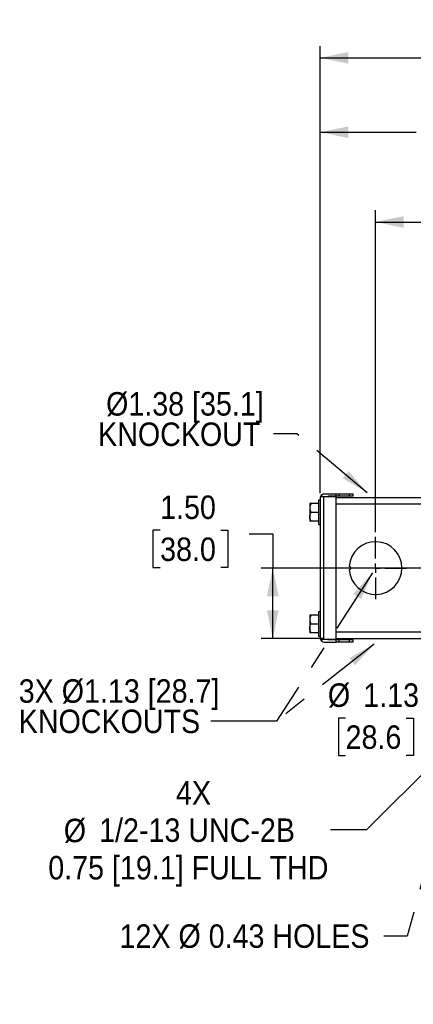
# Model space of a CAD drawing. Header units: inches. Extents: x 1.3 to 88, y 0 to 57.3.
# Tile 21 of 31: x 58.1 to 66.5, y 17.5 to 38.5. Entities that reach past the tile are written whole.
import ezdxf

# ---------------------------------------------------------------- set-up
doc = ezdxf.new("R2010")
doc.units = ezdxf.units.IN
doc.header["$LTSCALE"] = 2
doc.header["$MEASUREMENT"] = 0
doc.linetypes.add('SLD-Center', pattern=[1.45, 0.7, -0.25, 0.25, -0.25])
doc.linetypes.add('SLD-Solid', pattern=[0])
doc.layers.add('CENTER', color=40, linetype='SLD-Center')
doc.layers.add('DIMENSIONS', color=140, linetype='SLD-Solid', lineweight=25)
doc.layers.add('TEXT', color=140, linetype='SLD-Solid', lineweight=25)
doc.styles.add('SLDTEXTSTYLE0', font='GOTHIC.TTF', dxfattribs={"width": 0.913})
doc.styles.get("Standard").update_dxf_attribs({"font": 'GOTHIC.TTF'})
doc.dimstyles.new('SLDDIMSTYLE0', dxfattribs={"dimtxt": 0.18, "dimasz": 0.6, "dimexe": 0, "dimexo": 0.0625, "dimgap": 0, "dimtad": 0, "dimtih": 1, "dimtoh": 1, "dimdec": 0, "dimrnd": 1e-09, "dimzin": 0, "dimdsep": 46, "dimtxsty": 'Standard', "dimsah": 1, "dimcen": 0.09, "dimadec": 0, "dimazin": 0, "dimtfac": 0.6, "dimtdec": 0, "dimtofl": 0, "dimtmove": 0, "dimatfit": 3, "dimfxl": 0, "dimfrac": 2, "dimtolj": 1, "dimtzin": 0, "dimarcsym": 0})
doc.dimstyles.new('SLDDIMSTYLE1', dxfattribs={"dimtxt": 0.5, "dimasz": 0.6, "dimexe": 0, "dimexo": 0.0625, "dimgap": 0.125, "dimtad": 0, "dimtih": 1, "dimtoh": 1, "dimrnd": 1e-09, "dimzin": 4, "dimdsep": 46, "dimtxsty": 'SLDTEXTSTYLE0', "dimsah": 1, "dimcen": 0.09, "dimadec": 0, "dimazin": 1, "dimtfac": 1, "dimtofl": 0, "dimtmove": 0, "dimatfit": 3, "dimfxl": 0, "dimfrac": 2, "dimtolj": 1, "dimtzin": 12, "dimarcsym": 0})
doc.dimstyles.new('SLDDIMSTYLE3', dxfattribs={"dimtxt": 0.5, "dimasz": 0.6, "dimexe": 0, "dimexo": 0.0625, "dimgap": 0.125, "dimtad": 0, "dimtih": 1, "dimtoh": 1, "dimrnd": 1e-09, "dimzin": 12, "dimdsep": 46, "dimtxsty": 'SLDTEXTSTYLE0', "dimsah": 1, "dimcen": 0.09, "dimadec": 0, "dimazin": 3, "dimtfac": 1, "dimtofl": 0, "dimtmove": 0, "dimatfit": 3, "dimfxl": 0, "dimfrac": 2, "dimtolj": 1, "dimtzin": 12, "dimarcsym": 0})
doc.dimstyles.new('SLDDIMSTYLE8', dxfattribs={"dimtxt": 0.5, "dimasz": 0.6, "dimexe": 0, "dimexo": 0.0625, "dimgap": 0.125, "dimtad": 0, "dimtih": 1, "dimtoh": 1, "dimrnd": 1e-09, "dimzin": 12, "dimdsep": 46, "dimtxsty": 'SLDTEXTSTYLE0', "dimsah": 1, "dimcen": 0, "dimadec": 0, "dimazin": 3, "dimtfac": 1, "dimtofl": 0, "dimtmove": 0, "dimatfit": 3, "dimfxl": 0, "dimfrac": 2, "dimtolj": 1, "dimtzin": 12, "dimarcsym": 0})
doc.dimstyles.new('SLDDIMSTYLE9', dxfattribs={"dimtxt": 0.5, "dimasz": 0.6, "dimexe": 0, "dimexo": 0.0625, "dimgap": 0.125, "dimtad": 0, "dimtih": 1, "dimtoh": 1, "dimrnd": 1e-09, "dimzin": 12, "dimdsep": 46, "dimtxsty": 'SLDTEXTSTYLE0', "dimsah": 1, "dimcen": 0, "dimadec": 0, "dimazin": 3, "dimtfac": 1, "dimtofl": 0, "dimtmove": 0, "dimatfit": 3, "dimfxl": 0, "dimfrac": 2, "dimtolj": 1, "dimtzin": 12, "dimarcsym": 0})

# ---------------------------------------------------------------- blocks, each defined once
blk = doc.blocks.new('SW_NOTE_0')
at = {"layer": 'TEXT', "color": 0, "linetype": 'SLD-Center', "lineweight": 18, "char_height": 0.5, "attachment_point": 1, "style": 'SLDTEXTSTYLE0'}
for s, insert in [('3X Ø1.13 [28.7] ', (-4.064, 0.891)), ('KNOCKOUTS', (-4.064, 0.245))]:
    blk.add_mtext(s, dxfattribs=dict(at, insert=insert))
blk = doc.blocks.new('SW_NOTE_1')
at = {"layer": 'TEXT', "color": 0, "linetype": 'SLD-Center', "lineweight": 18, "char_height": 0.5, "attachment_point": 1, "style": 'SLDTEXTSTYLE0'}
for s, insert in [(' Ø1.38 [35.1] ', (-3.735, 0.889)), ('KNOCKOUT', (-3.735, 0.242))]:
    blk.add_mtext(s, dxfattribs=dict(at, insert=insert))
blk = doc.blocks.new('_D_21')
at = {"layer": 'DIMENSIONS'}
for p, q in [((65.709, 27.575), (65.709, 34.438)), ((71.096, 31.262), (71.096, 34.438)), ((67.571, 34.262), (67.419, 34.262)), ((67.419, 34.262), (67.419, 33.468)), ((69.234, 34.262), (69.386, 34.262)), ((69.386, 34.262), (69.386, 33.468)), ((65.709, 34.188), (67.165, 34.188)), ((71.096, 34.188), (69.64, 34.188)), ((67.419, 33.468), (67.571, 33.468)), ((69.386, 33.468), (69.234, 33.468))]:
    blk.add_line(p, q, dxfattribs=at)
for points in [[(65.709, 34.188), (66.309, 34.063), (66.309, 34.313)], [(71.096, 34.188), (70.496, 34.313), (70.496, 34.063)]]:
    blk.add_solid(points, dxfattribs=at)
at = {"layer": 'DIMENSIONS', "char_height": 0.5, "attachment_point": 1, "style": 'SLDTEXTSTYLE0'}
for s, insert in [('5.39', (67.756, 35.002)), ('136.8', (67.571, 34.107))]:
    blk.add_mtext(s, dxfattribs=dict(at, insert=insert))
blk = doc.blocks.new('_D_22')
at = {"layer": 'DIMENSIONS'}
for p, q in [((64.531, 28.412), (64.531, 36.351)), ((71.096, 31.262), (71.096, 36.351)), ((64.531, 36.101), (66.576, 36.101)), ((66.982, 36.174), (66.83, 36.174)), ((66.83, 36.174), (66.83, 35.381)), ((68.645, 36.174), (68.797, 36.174)), ((68.797, 36.174), (68.797, 35.381)), ((71.096, 36.101), (69.051, 36.101)), ((66.83, 35.381), (66.982, 35.381)), ((68.797, 35.381), (68.645, 35.381))]:
    blk.add_line(p, q, dxfattribs=at)
for points in [[(64.531, 36.101), (65.131, 35.976), (65.131, 36.226)], [(71.096, 36.101), (70.496, 36.226), (70.496, 35.976)]]:
    blk.add_solid(points, dxfattribs=at)
at = {"layer": 'DIMENSIONS', "char_height": 0.5, "attachment_point": 1, "style": 'SLDTEXTSTYLE0'}
for s, insert in [('6.57', (67.167, 36.915)), ('166.8', (66.982, 36.019))]:
    blk.add_mtext(s, dxfattribs=dict(at, insert=insert))
blk = doc.blocks.new('_D_23')
at = {"layer": 'DIMENSIONS'}
for p, q in [((64.531, 28.412), (64.531, 37.937)), ((76.004, 33.049), (76.004, 37.937)), ((64.531, 37.687), (69.03, 37.687)), ((69.436, 37.76), (69.284, 37.76)), ((69.284, 37.76), (69.284, 36.966)), ((71.098, 37.76), (71.251, 37.76)), ((71.251, 37.76), (71.251, 36.966)), ((76.004, 37.687), (71.504, 37.687)), ((69.284, 36.966), (69.436, 36.966)), ((71.251, 36.966), (71.098, 36.966)), ((76.004, 31.895), (76.004, 32.449)), ((76.004, 30.252), (76.004, 31.295)), ((76.004, 28.023), (76.004, 29.652)), ((76.004, 26.912), (76.004, 27.423))]:
    blk.add_line(p, q, dxfattribs=at)
for points in [[(64.531, 37.687), (65.131, 37.562), (65.131, 37.812)], [(76.004, 37.687), (75.404, 37.812), (75.404, 37.562)]]:
    blk.add_solid(points, dxfattribs=at)
at = {"layer": 'DIMENSIONS', "char_height": 0.5, "attachment_point": 1, "style": 'SLDTEXTSTYLE0'}
for s, insert in [('11.47', (69.436, 38.5)), ('291.4', (69.436, 37.605))]:
    blk.add_mtext(s, dxfattribs=dict(at, insert=insert))
blk = doc.blocks.new('_D_27')
at = {"layer": 'DIMENSIONS'}
for p, q in [((70.667, 26.449), (67.24, 23.54)), ((65.07, 23.614), (64.917, 23.614)), ((64.917, 23.614), (64.917, 22.82)), ((66.363, 23.614), (66.515, 23.614)), ((66.515, 23.614), (66.515, 22.82)), ((67.24, 23.54), (66.74, 23.54)), ((64.917, 22.82), (65.07, 22.82)), ((66.515, 22.82), (66.363, 22.82))]:
    blk.add_line(p, q, dxfattribs=at)
blk.add_solid([(70.667, 26.449), (70.129, 26.156), (70.291, 25.965)], dxfattribs=at)
at = {"layer": 'DIMENSIONS', "char_height": 0.5, "attachment_point": 1, "style": 'SLDTEXTSTYLE0'}
for s, insert in [('%%c', (64.693, 24.354)), ('1.13', (65.447, 24.354)), ('28.6', (65.07, 23.459))]:
    blk.add_mtext(s, dxfattribs=dict(at, insert=insert))
blk = doc.blocks.new('_D_28')
at = {"layer": 'DIMENSIONS'}
for p, q in [((61.117, 27.618), (60.964, 27.618)), ((60.964, 27.618), (60.964, 26.824)), ((62.41, 27.618), (62.562, 27.618)), ((62.562, 27.618), (62.562, 26.824)), ((63.018, 27.544), (63.518, 27.544)), ((63.518, 27.544), (63.518, 26.809)), ((60.964, 26.824), (61.117, 26.824)), ((62.562, 26.824), (62.41, 26.824)), ((67.156, 26.809), (63.268, 26.809)), ((63.518, 25.312), (63.518, 26.809)), ((64.609, 25.312), (63.268, 25.312))]:
    blk.add_line(p, q, dxfattribs=at)
for points in [[(63.518, 26.809), (63.393, 26.209), (63.643, 26.209)], [(63.518, 25.312), (63.643, 25.912), (63.393, 25.912)]]:
    blk.add_solid(points, dxfattribs=at)
at = {"layer": 'DIMENSIONS', "char_height": 0.5, "attachment_point": 1, "style": 'SLDTEXTSTYLE0'}
for s, insert in [('1.50', (61.117, 28.358)), ('38.0', (61.117, 27.463))]:
    blk.add_mtext(s, dxfattribs=dict(at, insert=insert))
blk = doc.blocks.new('_D_29')
at = {"layer": 'DIMENSIONS'}
for p, q in [((68.384, 24.1), (65.514, 21.231)), ((65.514, 21.231), (64.747, 21.231))]:
    blk.add_line(p, q, dxfattribs=at)
blk.add_solid([(68.384, 24.1), (67.871, 23.764), (68.048, 23.587)], dxfattribs=at)
at = {"layer": 'DIMENSIONS', "char_height": 0.5, "attachment_point": 1, "style": 'SLDTEXTSTYLE0'}
for s, insert in [('4X', (61.455, 22.27)), ('%%c', (59.063, 21.469)), ('1/2-13 UNC-2B ', (59.817, 21.476)), ('0.75 [19.1] FULL THD', (58.733, 20.675))]:
    blk.add_mtext(s, dxfattribs=dict(at, insert=insert))
blk = doc.blocks.new('SW_CENTERMARKSYMBOL_6')
at = {"layer": 'CENTER', "color": 0}
for p, q in [((0, 0.2), (0, 0.6625)), ((-0.2, 0), (-0.6625, 0)), ((0, 0), (-0.1, 0)), ((0, 0), (0, 0.1)), ((0, 0), (0, -0.1)), ((0, 0), (0.1, 0)), ((0.2, 0), (0.6625, 0)), ((0, -0.2), (0, -0.6625))]:
    blk.add_line(p, q, dxfattribs=at)

msp = doc.modelspace()

# ---------------------------------------------------------------- linework, layer by layer
for p, q in [((64.578654, 28.327485), (64.578654, 28.349954)), ((64.870654, 28.390485), (64.608654, 28.390485)), ((64.708654, 28.327485), (64.708654, 28.349954)), ((64.870654, 28.342485), (64.708654, 28.342485)), ((64.870654, 28.342485), (64.870654, 28.390485)), ((64.926303, 28.390485), (64.870654, 28.390485)), ((64.926303, 28.342485), (64.870654, 28.342485)), ((64.926303, 28.390485), (64.926303, 28.342485)), ((65.148643, 28.390485), (64.926303, 28.390485)), ((65.148643, 28.342485), (64.926303, 28.342485)), ((65.148643, 28.390485), (65.148643, 28.342485)), ((65.230654, 28.390485), (65.148643, 28.390485)), ((65.230654, 28.342485), (65.148643, 28.342485)), ((65.230654, 28.342485), (65.230654, 28.390485)), ((64.305654, 28.189985), (64.305654, 28.096235)), ((64.490654, 28.189985), (64.33466, 28.189985)), ((64.530654, 28.262485), (64.490654, 28.262485)), ((64.490654, 28.262485), (64.490654, 27.742485)), ((64.530654, 28.312485), (64.530654, 25.693899)), ((64.608654, 28.327485), (64.532109, 28.327485)), ((64.608654, 25.297485), (64.608654, 28.327485)), ((64.870654, 28.327485), (64.608654, 28.327485)), ((64.870654, 25.297485), (64.870654, 28.327485)), ((66.954412, 28.312485), (64.870654, 28.312485)), ((64.870654, 28.182485), (66.909613, 28.182485)), ((64.305654, 28.096235), (64.305654, 27.908735)), ((64.33466, 28.002485), (64.490654, 28.002485)), ((64.305654, 27.908735), (64.305654, 27.814985)), ((64.490654, 27.814985), (64.33466, 27.814985)), ((64.490654, 27.742485), (64.530654, 27.742485)), ((64.530654, 25.882485), (64.490654, 25.882485)), ((64.490654, 25.882485), (64.490654, 25.362485)), ((64.305654, 25.809985), (64.305654, 25.716235)), ((64.305654, 25.716235), (64.305654, 25.528735)), ((64.490654, 25.809985), (64.33466, 25.809985)), ((64.33466, 25.622485), (64.490654, 25.622485)), ((64.530654, 25.693899), (64.530654, 25.55107)), ((64.305654, 25.528735), (64.305654, 25.434985)), ((64.490654, 25.434985), (64.33466, 25.434985)), ((64.530654, 25.55107), (64.530654, 25.312485)), ((66.909613, 25.442485), (64.870654, 25.442485)), ((64.490654, 25.362485), (64.530654, 25.362485)), ((64.532109, 25.297485), (64.608654, 25.297485)), ((64.578654, 25.275015), (64.578654, 25.297485)), ((64.608654, 25.297485), (64.870654, 25.297485)), ((64.608654, 25.234485), (64.870654, 25.234485)), ((64.708654, 25.275015), (64.708654, 25.297485)), ((64.870654, 25.282485), (64.708654, 25.282485)), ((64.870654, 25.312485), (66.954412, 25.312485)), ((64.870654, 25.234485), (64.870654, 25.282485)), ((64.926303, 25.282485), (64.870654, 25.282485)), ((64.926303, 25.234485), (64.870654, 25.234485)), ((64.926303, 25.282485), (64.926303, 25.234485)), ((65.148643, 25.282485), (64.926303, 25.282485)), ((65.148643, 25.234485), (64.926303, 25.234485)), ((65.148643, 25.282485), (65.148643, 25.234485)), ((65.230654, 25.282485), (65.148643, 25.282485)), ((65.230654, 25.234485), (65.148643, 25.234485)), ((65.230654, 25.234485), (65.230654, 25.282485))]:
    msp.add_line(p, q)
for centre, radius, start, end in [((64.608654, 28.312485), 0.078, 90, 168.9125108), ((64.608654, 28.312485), 0.078, 168.9125108, 180), ((65.708654, 26.812485), 0.5625, 183.8204263, 176.1795737), ((65.146154, 26.812485), 0.0375, 271.9102132, 88.0897868), ((64.608654, 25.312485), 0.078, 180, 191.0874892), ((64.608654, 25.312485), 0.078, 191.0874892, 270)]:
    msp.add_arc(centre, radius, start, end)
for points in [[(64.33466, 28.189985), (64.326177, 28.175293), (64.318969, 28.160268), (64.311258, 28.136922), (64.309211, 28.129004), (64.306404, 28.112831), (64.305654, 28.104528), (64.305654, 28.096235)], [(64.33466, 28.189985), (64.326177, 28.189985), (64.318969, 28.189985), (64.311258, 28.189985), (64.309211, 28.189985), (64.306404, 28.189985), (64.305654, 28.189985), (64.305654, 28.189985)], [(64.305654, 28.096235), (64.305654, 28.079773), (64.308578, 28.063751), (64.316305, 28.040222), (64.319441, 28.03245), (64.326497, 28.017265), (64.330425, 28.009819), (64.33466, 28.002485)], [(64.305654, 27.908735), (64.305654, 27.925196), (64.308578, 27.941218), (64.316305, 27.964747), (64.319441, 27.972519), (64.326497, 27.987704), (64.330425, 27.99515), (64.33466, 28.002485)], [(64.33466, 27.814985), (64.326177, 27.829677), (64.318969, 27.844701), (64.311258, 27.868047), (64.309211, 27.875965), (64.306404, 27.892138), (64.305654, 27.900441), (64.305654, 27.908735)], [(64.33466, 27.814985), (64.326177, 27.814985), (64.318969, 27.814985), (64.311258, 27.814985), (64.309211, 27.814985), (64.306404, 27.814985), (64.305654, 27.814985), (64.305654, 27.814985)], [(64.33466, 25.809985), (64.326177, 25.795293), (64.318969, 25.780268), (64.311258, 25.756922), (64.309211, 25.749004), (64.306404, 25.732831), (64.305654, 25.724528), (64.305654, 25.716235)], [(64.33466, 25.809985), (64.326177, 25.809985), (64.318969, 25.809985), (64.311258, 25.809985), (64.309211, 25.809985), (64.306404, 25.809985), (64.305654, 25.809985), (64.305654, 25.809985)], [(64.305654, 25.716235), (64.305654, 25.699773), (64.308578, 25.683751), (64.316305, 25.660222), (64.319441, 25.65245), (64.326497, 25.637265), (64.330425, 25.629819), (64.33466, 25.622485)], [(64.305654, 25.528735), (64.305654, 25.545196), (64.308578, 25.561218), (64.316305, 25.584747), (64.319441, 25.592519), (64.326497, 25.607704), (64.330425, 25.61515), (64.33466, 25.622485)], [(64.33466, 25.434985), (64.326177, 25.449677), (64.318969, 25.464701), (64.311258, 25.488047), (64.309211, 25.495965), (64.306404, 25.512138), (64.305654, 25.520441), (64.305654, 25.528735)], [(64.33466, 25.434985), (64.326177, 25.434985), (64.318969, 25.434985), (64.311258, 25.434985), (64.309211, 25.434985), (64.306404, 25.434985), (64.305654, 25.434985), (64.305654, 25.434985)]]:
    msp.add_open_spline(points, degree=3, knots=[0, 0, 0, 0, 0.5, 0.5, 0.75, 0.75, 1, 1, 1, 1])

# ---------------------------------------------------------------- block references
at = {"layer": 'CENTER'}
msp.add_blockref('SW_CENTERMARKSYMBOL_6', (65.708654, 26.812485), dxfattribs=at)
at = {"layer": 'TEXT', "linetype": 'SLD-Center', "lineweight": 18}
for name, p in [('SW_NOTE_1', (63.530183, 29.67318)), ('SW_NOTE_0', (62.167576, 23.550201))]:
    msp.add_blockref(name, p, dxfattribs=at)

# ---------------------------------------------------------------- texts
at = {"layer": 'TEXT', "linetype": 'SLD-Center', "lineweight": 18, "insert": (60.25175, 19.217428), "char_height": 0.5, "attachment_point": 1, "style": 'SLDTEXTSTYLE0'}
msp.add_mtext('12X Ø 0.43 HOLES', dxfattribs=at)

# ---------------------------------------------------------------- dimensions: what is measured, and where the dimension line sits
at = {"layer": 'DIMENSIONS'}
for base, p1, p2, picture, middle in [((64.530654, 37.686637), (76.003654, 26.812485), (64.530654, 28.312485), '_D_23', (70.267154, 37.686637)), ((71.096154, 36.10069), (64.530654, 28.312485), (71.096154, 31.162485), '_D_22', (67.813404, 36.10069)), ((65.708654, 34.188474), (71.096154, 31.162485), (65.708654, 27.474985), '_D_21', (68.402404, 34.188474))]:
    dim = msp.add_linear_dim(base=base, p1=p1, p2=p2, dimstyle='SLDDIMSTYLE3', dxfattribs=at)
    dim.commit()
    dim.dimension.update_dxf_attribs({"geometry": picture, "text_midpoint": middle, "dimtype": 160})
dim = msp.add_linear_dim(base=(63.518252, 26.808777), p1=(64.708654, 25.312485), p2=(67.255526, 26.808777), angle=90, dimstyle='SLDDIMSTYLE1', dxfattribs=at)
dim.commit()
dim.dimension.update_dxf_attribs({"geometry": '_D_28', "text_midpoint": (63.518252, 27.54416), "dimtype": 160})
dim = msp.add_diameter_dim_2p(p1=(71.525073, 27.1764), p2=(70.667235, 26.448569), dimstyle='SLDDIMSTYLE8', dxfattribs=at)
dim.commit()
dim.dimension.update_dxf_attribs({"geometry": '_D_27', "text_midpoint": (65.716097, 23.540444), "dimtype": 163})
dim = msp.add_diameter_dim_2p(p1=(68.682056, 24.398387), p2=(68.383727, 24.100058), text='4X\\P%%c1/2-13 UNC-2B \\P0.75 [19.1] FULL THD', dimstyle='SLDDIMSTYLE9', override={"dimpost": '<>'}, dxfattribs=at)
dim.commit()
dim.dimension.update_dxf_attribs({"geometry": '_D_29', "text_midpoint": (61.842588, 21.230794), "dimtype": 163})

# ---------------------------------------------------------------- leaders
at = {"layer": 'TEXT', "linetype": 'SLD-Center', "lineweight": 18}
for points in [[(65.532661, 28.417411), (64.030183, 29.67318), (63.530183, 29.67318)], [(65.641749, 26.708567), (63.596742, 23.550201), (62.167576, 23.550201)], [(65.680815, 25.189622), (63.596742, 23.550201), (62.167576, 23.550201)], [(67.266706, 22.283522), (66.383452, 18.966213), (65.883452, 18.966213)]]:
    msp.add_leader(points, dimstyle='SLDDIMSTYLE0', dxfattribs=at)

doc.saveas('drawing.dxf')
